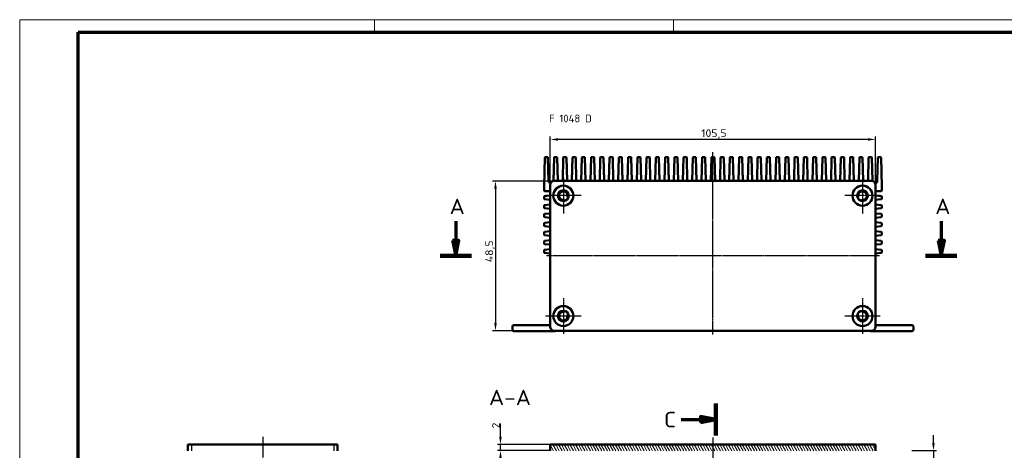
# Model space of a CAD drawing. Header units: millimetres. Extents: x 1 to 593, y 1 to 419.
# Tile 242 of 246: x 1 to 320, y 280 to 419. Entities that reach past the tile are written whole.
import ezdxf

# ---------------------------------------------------------------- set-up
doc = ezdxf.new("R2010")
doc.units = ezdxf.units.MM
doc.linetypes.add('CHAIN', pattern=[0.3543, 0.2362, -0.0295, 0.0591, -0.0295])
doc.linetypes.add('DASH_DOT', pattern=[0.37, 0.24, -0.06, 0.01, -0.06])
doc.layers.get('0').update_dxf_attribs({"lineweight": 25})
for name, color, linetype, lineweight in [('Bemaßung (ISO)', 1, 'Continuous', 25), ('Mittellinie (ISO)', 1, 'DASH_DOT', 25), ('Mittelpunktmarkierung (ISO)', 1, 'DASH_DOT', 25), ('Rahmen (ISO)', 7, 'Continuous', 70), ('Schnittlinie (ISO)', 3, 'CHAIN', 70), ('Schraffur (ISO)', 1, 'Continuous', 18), ('Sichtbar (ISO)', 7, 'Continuous', 50), ('Sichtbar schmal (ISO)', 1, 'Continuous', 25), ('Symbol (ISO)', 1, 'Continuous', 25)]:
    doc.layers.add(name, color=color, linetype=linetype, lineweight=lineweight)
doc.styles.add('2_5', font='isocpeur.ttf', dxfattribs={"width": 1.1})
doc.styles.add('5', font='isocpeur.ttf', dxfattribs={"width": 1.1})
doc.styles.add('Notiztext (DIN)', font='isocpeur.ttf', dxfattribs={"width": 1.1})
doc.dimstyles.new('Standard (DIN)', dxfattribs={"dimtxt": 2.5, "dimasz": 2.5, "dimexe": 1, "dimexo": 0, "dimgap": 0.2, "dimtad": 1, "dimdec": 6, "dimrnd": 1e-08, "dimtxsty": '2_5', "dimcen": 0.09, "dimdle": 7, "dimclrd": 256, "dimclre": 256, "dimclrt": 5, "dimadec": 6, "dimazin": 2, "dimtfac": 0.72, "dimtmove": 0, "dimatfit": 3, "dimfxl": 1, "dimtolj": 1, "dimlwd": -1, "dimlwe": -1, "dimarcsym": 0})

# ---------------------------------------------------------------- blocks, each defined once
blk = doc.blocks.new('2DTransSchnitt0')
at = {"layer": 'Schnittlinie (ISO)', "linetype": 'Continuous'}
for p, q in [((142.38, 353.73), (142.38, 347.51)), ((299.83, 353.73), (299.83, 347.51)), ((141.38, 347.51), (142.38, 342.51)), ((143.38, 347.51), (141.38, 347.51)), ((142.38, 347.51), (142.38, 342.51)), ((142.38, 342.51), (143.38, 347.51)), ((298.83, 347.51), (299.83, 342.51)), ((300.83, 347.51), (298.83, 347.51)), ((299.83, 347.51), (299.83, 342.51)), ((299.83, 342.51), (300.83, 347.51))]:
    blk.add_line(p, q, dxfattribs=at)
at = {"layer": 'Schnittlinie (ISO)', "linetype": 'Continuous', "lineweight": 140}
for p, q in [((137.31, 342.51), (147.46, 342.51)), ((294.75, 342.51), (304.9, 342.51))]:
    blk.add_line(p, q, dxfattribs=at)
at = {"layer": 'Schnittlinie (ISO)', "linetype": 'Continuous', "flags": 128}
for points in [[(141.38, 347.51), (142.38, 342.51), (143.38, 347.51), (141.38, 347.51)], [(298.83, 347.51), (299.83, 342.51), (300.83, 347.51), (298.83, 347.51)]]:
    blk.add_lwpolyline(points, dxfattribs=at)
at = {"layer": 'Schnittlinie (ISO)'}
for points in [[(141.38, 347.51), (142.38, 342.51), (143.38, 347.51), (141.38, 347.51)], [(298.83, 347.51), (299.83, 342.51), (300.83, 347.51), (298.83, 347.51)]]:
    blk.add_solid(points, dxfattribs=at)
at = {"layer": 'Schnittlinie (ISO)', "char_height": 5, "attachment_point": 7, "style": '5'}
for insert in [(140.38, 356.01), (297.83, 356.01)]:
    blk.add_mtext('A', dxfattribs=dict(at, insert=insert))
blk = doc.blocks.new('2DTransSchnitt1')
at = {"layer": 'Schnittlinie (ISO)', "linetype": 'Continuous', "lineweight": 140}
for p, q in [((226.77, 294.69), (226.77, 284.28)), ((226.77, 102.57), (226.77, 92.15))]:
    blk.add_line(p, q, dxfattribs=at)
at = {"layer": 'Schnittlinie (ISO)', "linetype": 'Continuous'}
for p, q in [((215.5, 289.49), (221.77, 289.49)), ((226.77, 289.49), (221.77, 290.49)), ((221.77, 290.49), (221.77, 288.49)), ((221.77, 289.49), (226.77, 289.49)), ((221.77, 288.49), (226.77, 289.49)), ((215.5, 97.36), (221.77, 97.36)), ((226.77, 97.36), (221.77, 98.36)), ((221.77, 98.36), (221.77, 96.36)), ((221.77, 97.36), (226.77, 97.36)), ((221.77, 96.36), (226.77, 97.36))]:
    blk.add_line(p, q, dxfattribs=at)
at = {"layer": 'Schnittlinie (ISO)', "linetype": 'Continuous', "flags": 128}
for points in [[(221.77, 288.49), (226.77, 289.49), (221.77, 290.49), (221.77, 288.49)], [(221.77, 96.36), (226.77, 97.36), (221.77, 98.36), (221.77, 96.36)]]:
    blk.add_lwpolyline(points, dxfattribs=at)
at = {"layer": 'Schnittlinie (ISO)'}
for points in [[(221.77, 288.49), (226.77, 289.49), (221.77, 290.49), (221.77, 288.49)], [(221.77, 96.36), (226.77, 97.36), (221.77, 98.36), (221.77, 96.36)]]:
    blk.add_solid(points, dxfattribs=at)
at = {"layer": 'Schnittlinie (ISO)', "char_height": 5, "attachment_point": 7, "style": '5'}
for insert in [(209.9, 286.99), (209.9, 94.86)]:
    blk.add_mtext('C', dxfattribs=dict(at, insert=insert))
blk = doc.blocks.new('*D8')
at = {"layer": 'Bemaßung (ISO)'}
for p, q in [((173.02, 365.51), (173.02, 381.22)), ((276.02, 380.22), (175.52, 380.22)), ((278.52, 365.51), (278.52, 381.22))]:
    blk.add_line(p, q, dxfattribs=at)
for points in [[(175.52, 380.64), (175.52, 379.8), (173.02, 380.22)], [(276.02, 380.64), (276.02, 379.8), (278.52, 380.22)]]:
    blk.add_solid(points, dxfattribs=at)
at = {"layer": 'Defpoints', "color": 0}
for p in [(173.02, 380.22), (173.02, 365.51), (278.52, 365.51)]:
    blk.add_point(p, dxfattribs=at)
at = {"layer": 'Bemaßung (ISO)', "color": 5, "insert": (221.99, 380.42), "char_height": 2.5, "attachment_point": 7, "style": '2_5'}
blk.add_mtext('\\A1;105,5', dxfattribs=at)
blk = doc.blocks.new('*D9')
at = {"layer": 'Bemaßung (ISO)'}
for p, q in [((174.27, 366.76), (154.27, 366.76)), ((155.27, 364.26), (155.27, 320.76)), ((174.27, 318.26), (154.27, 318.26))]:
    blk.add_line(p, q, dxfattribs=at)
for points in [[(154.86, 364.26), (155.69, 364.26), (155.27, 366.76)], [(154.86, 320.76), (155.69, 320.76), (155.27, 318.26)]]:
    blk.add_solid(points, dxfattribs=at)
at = {"layer": 'Defpoints', "color": 0}
for p in [(174.27, 366.76), (155.27, 318.26), (174.27, 318.26)]:
    blk.add_point(p, dxfattribs=at)
at = {"layer": 'Bemaßung (ISO)', "color": 5, "insert": (155.07, 340.43), "char_height": 2.5, "attachment_point": 7, "rotation": 90, "style": '2_5'}
blk.add_mtext('\\A1;48,5', dxfattribs=at)
blk = doc.blocks.new('*D24')
at = {"layer": 'Bemaßung (ISO)'}
for p, q in [((156.89, 283.92), (156.89, 288.19)), ((173.02, 281.42), (155.89, 281.42)), ((156.89, 279.42), (156.89, 281.42)), ((173.02, 279.42), (155.89, 279.42)), ((156.89, 276.92), (156.89, 274.42))]:
    blk.add_line(p, q, dxfattribs=at)
for points in [[(156.47, 283.92), (157.31, 283.92), (156.89, 281.42)], [(156.47, 276.92), (157.31, 276.92), (156.89, 279.42)]]:
    blk.add_solid(points, dxfattribs=at)
at = {"layer": 'Defpoints', "color": 0}
for p in [(173.02, 281.42), (156.89, 279.42), (173.02, 279.42)]:
    blk.add_point(p, dxfattribs=at)
at = {"layer": 'Bemaßung (ISO)', "color": 5, "insert": (156.69, 286.62), "char_height": 2.5, "attachment_point": 7, "rotation": 90, "style": '2_5'}
blk.add_mtext('\\A1;2', dxfattribs=at)
blk = doc.blocks.new('*D27')
at = {"layer": 'Bemaßung (ISO)'}
for p, q in [((297.27, 281.92), (297.27, 284.42)), ((290.27, 279.42), (298.27, 279.42)), ((297.27, 279.42), (297.27, 276.92)), ((297.27, 276.92), (297.27, 271.92)), ((297.27, 269.42), (297.27, 271.92)), ((293.98, 269.42), (298.27, 269.42)), ((297.27, 266.92), (297.27, 264.42))]:
    blk.add_line(p, q, dxfattribs=at)
for points in [[(296.86, 281.92), (297.69, 281.92), (297.27, 279.42)], [(296.86, 266.92), (297.69, 266.92), (297.27, 269.42)]]:
    blk.add_solid(points, dxfattribs=at)
at = {"layer": 'Defpoints', "color": 0}
for p in [(290.27, 279.42), (293.98, 269.42), (297.27, 269.42)]:
    blk.add_point(p, dxfattribs=at)
at = {"layer": 'Bemaßung (ISO)', "color": 5, "insert": (297.07, 273.04), "char_height": 2.5, "attachment_point": 7, "rotation": 90, "style": '2_5'}
blk.add_mtext('\\A1;10', dxfattribs=at)
blk = doc.blocks.new('Ränder Bopla-A2-Rahmen')
at = {"layer": 'Rahmen (ISO)', "color": 1, "lineweight": 18}
for p, q in [((593, 419), (1, 419)), ((1, 419), (1, 1)), ((116, 419), (116, 415)), ((213, 419), (213, 415))]:
    blk.add_line(p, q, dxfattribs=at)
at = {"layer": 'Rahmen (ISO)', "color": 91, "lineweight": 70}
for p, q in [((20, 415), (589, 415)), ((20, 5), (20, 415))]:
    blk.add_line(p, q, dxfattribs=at)

msp = doc.modelspace()

# ---------------------------------------------------------------- hatches: boundary and pattern name
at = {"layer": 'Schraffur (ISO)'}
h = msp.add_hatch(dxfattribs=at)
h.set_pattern_fill('ANSI31', color=256, scale=6.35, angle=75.000175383, style=0)
h.set_pattern_definition([(120.00018, (0, 0), (-0.6874064, -0.3968771), [])])
h.paths.add_polyline_path([(278.5218287, 279.4167205), (278.5218287, 281.4167205), (173.0218287, 281.4167205), (173.0218287, 279.4167205), (174.2171281, 279.4167205), (175.3645153, 279.4167205), (176.7718287, 279.4167205), (274.7718287, 279.4167205), (276.1791421, 279.4167205), (277.3265292, 279.4167205)])

# ---------------------------------------------------------------- linework, layer by layer
at = {"layer": 'Mittellinie (ISO)', "linetype": 'CHAIN'}
for p, q in [((225.7718287, 317.0131), (225.7718287, 376.0812745)), ((279.7718287, 342.5131), (171.7718287, 342.5131)), ((79.8156779, 283.9167205), (79.8156779, 113.3422573)), ((225.7718287, 283.6486137), (225.7718287, 115.0646241))]:
    msp.add_line(p, q, dxfattribs=at)
at = {"layer": 'Mittelpunktmarkierung (ISO)', "linetype": 'CHAIN'}
for p, q in [((177.2718287, 367.7631), (177.2718287, 356.2631)), ((274.2718287, 367.7631), (274.2718287, 356.2631)), ((183.0218287, 362.0131), (171.5218287, 362.0131)), ((280.0218287, 362.0131), (268.5218287, 362.0131)), ((177.2718287, 328.7631), (177.2718287, 317.2631)), ((274.2718287, 328.7631), (274.2718287, 317.2631)), ((183.0218287, 323.0131), (171.5218287, 323.0131)), ((280.0218287, 323.0131), (268.5218287, 323.0131))]:
    msp.add_line(p, q, dxfattribs=at)
at = {"layer": 'Sichtbar (ISO)'}
for p, q in [((171.266704, 374.3183613), (171.0218287, 365.0131)), ((172.0770226, 374.5131), (171.4666347, 374.5131)), ((172.4750906, 366.7891471), (172.2769534, 374.3183613)), ((174.266704, 374.3183613), (174.0685667, 366.7891471)), ((175.0770226, 374.5131), (174.4666347, 374.5131)), ((175.4750906, 366.7891471), (175.2769534, 374.3183613)), ((177.266704, 374.3183613), (177.0685667, 366.7891471)), ((178.0770226, 374.5131), (177.4666347, 374.5131)), ((178.4750906, 366.7891471), (178.2769534, 374.3183613)), ((180.266704, 374.3183613), (180.0685667, 366.7891471)), ((181.0770226, 374.5131), (180.4666347, 374.5131)), ((181.4750906, 366.7891471), (181.2769534, 374.3183613)), ((183.266704, 374.3183613), (183.0685667, 366.7891471)), ((184.0770226, 374.5131), (183.4666347, 374.5131)), ((184.4750906, 366.7891471), (184.2769534, 374.3183613)), ((186.266704, 374.3183613), (186.0685667, 366.7891471)), ((187.0770226, 374.5131), (186.4666347, 374.5131)), ((187.4750906, 366.7891471), (187.2769534, 374.3183613)), ((189.266704, 374.3183613), (189.0685667, 366.7891471)), ((190.0770226, 374.5131), (189.4666347, 374.5131)), ((190.4750906, 366.7891471), (190.2769534, 374.3183613)), ((192.266704, 374.3183613), (192.0685667, 366.7891471)), ((193.0770226, 374.5131), (192.4666347, 374.5131)), ((193.4750906, 366.7891471), (193.2769534, 374.3183613)), ((195.266704, 374.3183613), (195.0685667, 366.7891471)), ((196.0770226, 374.5131), (195.4666347, 374.5131)), ((196.4750906, 366.7891471), (196.2769534, 374.3183613)), ((198.266704, 374.3183613), (198.0685667, 366.7891471)), ((199.0770226, 374.5131), (198.4666347, 374.5131)), ((199.4750906, 366.7891471), (199.2769534, 374.3183613)), ((201.266704, 374.3183613), (201.0685667, 366.7891471)), ((202.0770226, 374.5131), (201.4666347, 374.5131)), ((202.4750906, 366.7891471), (202.2769534, 374.3183613)), ((204.266704, 374.3183613), (204.0685667, 366.7891471)), ((205.0770226, 374.5131), (204.4666347, 374.5131)), ((205.4750906, 366.7891471), (205.2769534, 374.3183613)), ((207.266704, 374.3183613), (207.0685667, 366.7891471)), ((208.0770226, 374.5131), (207.4666347, 374.5131)), ((208.4750906, 366.7891471), (208.2769534, 374.3183613)), ((210.266704, 374.3183613), (210.0685667, 366.7891471)), ((211.0770226, 374.5131), (210.4666347, 374.5131)), ((211.4750906, 366.7891471), (211.2769534, 374.3183613)), ((213.266704, 374.3183613), (213.0685667, 366.7891471)), ((214.0770226, 374.5131), (213.4666347, 374.5131)), ((214.4750906, 366.7891471), (214.2769534, 374.3183613)), ((216.266704, 374.3183613), (216.0685667, 366.7891471)), ((217.0770226, 374.5131), (216.4666347, 374.5131)), ((217.4750906, 366.7891471), (217.2769534, 374.3183613)), ((219.266704, 374.3183613), (219.0685667, 366.7891471)), ((220.0770226, 374.5131), (219.4666347, 374.5131)), ((220.4750906, 366.7891471), (220.2769534, 374.3183613)), ((222.266704, 374.3183613), (222.0685667, 366.7891471)), ((223.0770226, 374.5131), (222.4666347, 374.5131)), ((223.4750906, 366.7891471), (223.2769534, 374.3183613)), ((225.266704, 374.3183613), (225.0685667, 366.7891471)), ((226.0770226, 374.5131), (225.4666347, 374.5131)), ((226.4750906, 366.7891471), (226.2769534, 374.3183613)), ((228.266704, 374.3183613), (228.0685667, 366.7891471)), ((229.0770226, 374.5131), (228.4666347, 374.5131)), ((229.4750906, 366.7891471), (229.2769534, 374.3183613)), ((231.266704, 374.3183613), (231.0685667, 366.7891471)), ((232.0770226, 374.5131), (231.4666347, 374.5131)), ((232.4750906, 366.7891471), (232.2769534, 374.3183613)), ((234.266704, 374.3183613), (234.0685667, 366.7891471)), ((235.0770226, 374.5131), (234.4666347, 374.5131)), ((235.4750906, 366.7891471), (235.2769534, 374.3183613)), ((237.266704, 374.3183613), (237.0685667, 366.7891471)), ((238.0770226, 374.5131), (237.4666347, 374.5131)), ((238.4750906, 366.7891471), (238.2769534, 374.3183613)), ((240.266704, 374.3183613), (240.0685667, 366.7891471)), ((241.0770226, 374.5131), (240.4666347, 374.5131)), ((241.4750906, 366.7891471), (241.2769534, 374.3183613)), ((243.266704, 374.3183613), (243.0685667, 366.7891471)), ((244.0770226, 374.5131), (243.4666347, 374.5131)), ((244.4750906, 366.7891471), (244.2769534, 374.3183613)), ((246.266704, 374.3183613), (246.0685667, 366.7891471)), ((247.0770226, 374.5131), (246.4666347, 374.5131)), ((247.4750906, 366.7891471), (247.2769534, 374.3183613)), ((249.266704, 374.3183613), (249.0685667, 366.7891471)), ((250.0770226, 374.5131), (249.4666347, 374.5131)), ((250.4750906, 366.7891471), (250.2769534, 374.3183613)), ((252.266704, 374.3183613), (252.0685667, 366.7891471)), ((253.0770226, 374.5131), (252.4666347, 374.5131)), ((253.4750906, 366.7891471), (253.2769534, 374.3183613)), ((255.266704, 374.3183613), (255.0685667, 366.7891471)), ((256.0770226, 374.5131), (255.4666347, 374.5131)), ((256.4750906, 366.7891471), (256.2769534, 374.3183613)), ((258.266704, 374.3183613), (258.0685667, 366.7891471)), ((259.0770226, 374.5131), (258.4666347, 374.5131)), ((259.4750906, 366.7891471), (259.2769534, 374.3183613)), ((261.266704, 374.3183613), (261.0685667, 366.7891471)), ((262.0770226, 374.5131), (261.4666347, 374.5131)), ((262.4750906, 366.7891471), (262.2769534, 374.3183613)), ((264.266704, 374.3183613), (264.0685667, 366.7891471)), ((265.0770226, 374.5131), (264.4666347, 374.5131)), ((265.4750906, 366.7891471), (265.2769534, 374.3183613)), ((267.266704, 374.3183613), (267.0685667, 366.7891471)), ((268.0770226, 374.5131), (267.4666347, 374.5131)), ((268.4750906, 366.7891471), (268.2769534, 374.3183613)), ((270.266704, 374.3183613), (270.0685667, 366.7891471)), ((271.0770226, 374.5131), (270.4666347, 374.5131)), ((271.4750906, 366.7891471), (271.2769534, 374.3183613)), ((273.266704, 374.3183613), (273.0685667, 366.7891471)), ((274.0770226, 374.5131), (273.4666347, 374.5131)), ((274.4750906, 366.7891471), (274.2769534, 374.3183613)), ((276.266704, 374.3183613), (276.0685667, 366.7891471)), ((277.0770226, 374.5131), (276.4666347, 374.5131)), ((277.4750906, 366.7891471), (277.2769534, 374.3183613)), ((279.266704, 374.3183613), (279.0685667, 366.7891471)), ((280.0770226, 374.5131), (279.4666347, 374.5131)), ((280.5218287, 365.0131), (280.2769534, 374.3183613)), ((171.0218287, 365.0131), (171.0218287, 363.7131)), ((173.0218287, 319.5131), (173.0218287, 365.5131)), ((174.2718287, 366.7631), (277.2718287, 366.7631)), ((278.5218287, 365.5131), (278.5218287, 319.5131)), ((280.5218287, 365.0131), (280.5218287, 363.7131)), ((171.0218287, 361.0421085), (171.0218287, 361.6840914)), ((171.1997424, 361.8828682), (173.0218287, 362.0853222)), ((173.0218287, 360.6408778), (171.1997424, 360.8433318)), ((171.2218287, 363.5131), (173.0218287, 363.5131)), ((178.7839101, 361.529768), (178.9387418, 361.4802766)), ((272.6049156, 361.4802766), (272.7597472, 361.529768)), ((280.3218287, 363.5131), (278.5218287, 363.5131)), ((280.343915, 361.8828682), (278.5218287, 362.0853222)), ((278.5218287, 360.6408778), (280.343915, 360.8433318)), ((280.5218287, 361.0421085), (280.5218287, 361.6840914)), ((171.0218287, 358.1421085), (171.0218287, 358.7840914)), ((171.1997424, 358.9828682), (173.0218287, 359.1853222)), ((173.0218287, 357.7408778), (171.1997424, 357.9433318)), ((177.6438466, 360.3030992), (177.6092916, 360.4619331)), ((273.9343657, 360.4619331), (273.8998107, 360.3030992)), ((280.343915, 358.9828682), (278.5218287, 359.1853222)), ((278.5218287, 357.7408778), (280.343915, 357.9433318)), ((280.5218287, 358.1421085), (280.5218287, 358.7840914)), ((171.0218287, 355.8840914), (171.0218287, 355.2421085)), ((173.0218287, 356.2853222), (171.1997424, 356.0828682)), ((171.1997424, 355.0433318), (173.0218287, 354.8408778)), ((278.5218287, 356.2853222), (280.343915, 356.0828682)), ((280.343915, 355.0433318), (278.5218287, 354.8408778)), ((280.5218287, 355.8840914), (280.5218287, 355.2421085)), ((171.0218287, 352.3421085), (171.0218287, 352.9840914)), ((171.1997424, 353.1828682), (173.0218287, 353.3853222)), ((173.0218287, 351.9408778), (171.1997424, 352.1433318)), ((280.343915, 353.1828682), (278.5218287, 353.3853222)), ((278.5218287, 351.9408778), (280.343915, 352.1433318)), ((280.5218287, 352.3421085), (280.5218287, 352.9840914)), ((171.0218287, 349.4421085), (171.0218287, 350.0840914)), ((171.1997424, 350.2828682), (173.0218287, 350.4853222)), ((173.0218287, 349.0408778), (171.1997424, 349.2433318)), ((280.343915, 350.2828682), (278.5218287, 350.4853222)), ((278.5218287, 349.0408778), (280.343915, 349.2433318)), ((280.5218287, 349.4421085), (280.5218287, 350.0840914)), ((171.0218287, 346.5421085), (171.0218287, 347.1840914)), ((171.1997424, 347.3828682), (173.0218287, 347.5853222)), ((173.0218287, 346.1408778), (171.1997424, 346.3433318)), ((280.343915, 347.3828682), (278.5218287, 347.5853222)), ((278.5218287, 346.1408778), (280.343915, 346.3433318)), ((280.5218287, 346.5421085), (280.5218287, 347.1840914)), ((171.0218287, 343.6421085), (171.0218287, 344.2840914)), ((171.1997424, 344.4828682), (173.0218287, 344.6853222)), ((173.0218287, 343.2408778), (171.1997424, 343.4433318)), ((280.343915, 344.4828682), (278.5218287, 344.6853222)), ((278.5218287, 343.2408778), (280.343915, 343.4433318)), ((280.5218287, 343.6421085), (280.5218287, 344.2840914)), ((177.6092916, 324.5642669), (177.6438466, 324.7231007)), ((178.9387418, 323.5459234), (178.7839101, 323.4964319)), ((272.7597472, 323.4964319), (272.6049156, 323.5459234)), ((273.8998107, 324.7231007), (273.9343657, 324.5642669)), ((160.7718287, 318.6131), (160.7718287, 319.6131)), ((161.2718287, 320.1131), (172.7718287, 320.1131)), ((290.2718287, 320.1131), (278.7718287, 320.1131)), ((290.7718287, 318.6131), (290.7718287, 319.6131)), ((174.5218287, 318.1131), (161.2718287, 318.1131)), ((277.2718287, 318.2631), (174.2718287, 318.2631)), ((277.0218287, 318.1131), (290.2718287, 318.1131)), ((55.5656779, 281.4167205), (56.8156779, 281.4167205)), ((55.5656779, 281.4167205), (55.5656779, 279.4167205)), ((102.8156779, 281.4167205), (56.8156779, 281.4167205)), ((102.8156779, 281.4167205), (104.0656779, 281.4167205)), ((104.0656779, 279.4167205), (104.0656779, 281.4167205)), ((278.5218287, 281.4167205), (173.0218287, 281.4167205)), ((173.0218287, 281.4167205), (173.0218287, 279.4167205)), ((278.5218287, 279.4167205), (278.5218287, 281.4167205))]:
    msp.add_line(p, q, dxfattribs=at)
for centre, radius in [((177.2718287, 362.0131), 3.25), ((274.2718287, 362.0131), 3.25), ((177.2718287, 362.0131), 1.75), ((274.2718287, 362.0131), 1.75), ((177.2718287, 323.0131), 3.25), ((274.2718287, 323.0131), 3.25), ((177.2718287, 323.0131), 1.75), ((274.2718287, 323.0131), 1.75)]:
    msp.add_circle(centre, radius, dxfattribs=at)
for centre, radius, start, end in [((171.4666347, 374.3131), 0.2, 90, 178.492564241), ((172.0770226, 374.3131), 0.2, 1.507435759, 90), ((174.4666347, 374.3131), 0.2, 90, 178.492564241), ((175.0770226, 374.3131), 0.2, 1.507435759, 90), ((177.4666347, 374.3131), 0.2, 90, 178.492564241), ((178.0770226, 374.3131), 0.2, 1.507435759, 90), ((180.4666347, 374.3131), 0.2, 90, 178.492564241), ((181.0770226, 374.3131), 0.2, 1.507435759, 90), ((183.4666347, 374.3131), 0.2, 90, 178.492564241), ((184.0770226, 374.3131), 0.2, 1.507435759, 90), ((186.4666347, 374.3131), 0.2, 90, 178.492564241), ((187.0770226, 374.3131), 0.2, 1.507435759, 90), ((189.4666347, 374.3131), 0.2, 90, 178.492564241), ((190.0770226, 374.3131), 0.2, 1.507435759, 90), ((192.4666347, 374.3131), 0.2, 90, 178.492564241), ((193.0770226, 374.3131), 0.2, 1.507435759, 90), ((195.4666347, 374.3131), 0.2, 90, 178.492564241), ((196.0770226, 374.3131), 0.2, 1.507435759, 90), ((198.4666347, 374.3131), 0.2, 90, 178.492564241), ((199.0770226, 374.3131), 0.2, 1.507435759, 90), ((201.4666347, 374.3131), 0.2, 90, 178.492564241), ((202.0770226, 374.3131), 0.2, 1.507435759, 90), ((204.4666347, 374.3131), 0.2, 90, 178.492564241), ((205.0770226, 374.3131), 0.2, 1.507435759, 90), ((207.4666347, 374.3131), 0.2, 90, 178.492564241), ((208.0770226, 374.3131), 0.2, 1.507435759, 90), ((210.4666347, 374.3131), 0.2, 90, 178.492564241), ((211.0770226, 374.3131), 0.2, 1.507435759, 90), ((213.4666347, 374.3131), 0.2, 90, 178.492564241), ((214.0770226, 374.3131), 0.2, 1.507435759, 90), ((216.4666347, 374.3131), 0.2, 90, 178.492564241), ((217.0770226, 374.3131), 0.2, 1.507435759, 90), ((219.4666347, 374.3131), 0.2, 90, 178.492564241), ((220.0770226, 374.3131), 0.2, 1.507435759, 90), ((222.4666347, 374.3131), 0.2, 90, 178.492564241), ((223.0770226, 374.3131), 0.2, 1.507435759, 90), ((225.4666347, 374.3131), 0.2, 90, 178.492564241), ((226.0770226, 374.3131), 0.2, 1.507435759, 90), ((228.4666347, 374.3131), 0.2, 90, 178.492564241), ((229.0770226, 374.3131), 0.2, 1.507435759, 90), ((231.4666347, 374.3131), 0.2, 90, 178.492564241), ((232.0770226, 374.3131), 0.2, 1.507435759, 90), ((234.4666347, 374.3131), 0.2, 90, 178.492564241), ((235.0770226, 374.3131), 0.2, 1.507435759, 90), ((237.4666347, 374.3131), 0.2, 90, 178.492564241), ((238.0770226, 374.3131), 0.2, 1.507435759, 90), ((240.4666347, 374.3131), 0.2, 90, 178.492564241), ((241.0770226, 374.3131), 0.2, 1.507435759, 90), ((243.4666347, 374.3131), 0.2, 90, 178.492564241), ((244.0770226, 374.3131), 0.2, 1.507435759, 90), ((246.4666347, 374.3131), 0.2, 90, 178.492564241), ((247.0770226, 374.3131), 0.2, 1.507435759, 90), ((249.4666347, 374.3131), 0.2, 90, 178.492564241), ((250.0770226, 374.3131), 0.2, 1.507435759, 90), ((252.4666347, 374.3131), 0.2, 90, 178.492564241), ((253.0770226, 374.3131), 0.2, 1.507435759, 90), ((255.4666347, 374.3131), 0.2, 90, 178.492564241), ((256.0770226, 374.3131), 0.2, 1.507435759, 90), ((258.4666347, 374.3131), 0.2, 90, 178.492564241), ((259.0770226, 374.3131), 0.2, 1.507435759, 90), ((261.4666347, 374.3131), 0.2, 90, 178.492564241), ((262.0770226, 374.3131), 0.2, 1.507435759, 90), ((264.4666347, 374.3131), 0.2, 90, 178.492564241), ((265.0770226, 374.3131), 0.2, 1.507435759, 90), ((267.4666347, 374.3131), 0.2, 90, 178.492564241), ((268.0770226, 374.3131), 0.2, 1.507435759, 90), ((270.4666347, 374.3131), 0.2, 90, 178.492564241), ((271.0770226, 374.3131), 0.2, 1.507435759, 90), ((273.4666347, 374.3131), 0.2, 90, 178.492564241), ((274.0770226, 374.3131), 0.2, 1.507435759, 90), ((276.4666347, 374.3131), 0.2, 90, 178.492564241), ((277.0770226, 374.3131), 0.2, 1.507435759, 90), ((279.4666347, 374.3131), 0.2, 90, 178.492564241), ((280.0770226, 374.3131), 0.2, 1.507435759, 90), ((173.2718287, 366.8101139), 0.7970139, 181.507435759, 259.872683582), ((174.2718287, 365.5131), 1.25, 90, 180), ((173.2718287, 366.8101139), 0.7970139, 355.391888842, 358.492564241), ((176.2718287, 366.8101139), 0.7970139, 181.507435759, 183.381701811), ((176.2718287, 366.8101139), 0.7970139, 356.618298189, 358.492564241), ((179.2718287, 366.8101139), 0.7970139, 181.507435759, 183.381701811), ((179.2718287, 366.8101139), 0.7970139, 356.618298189, 358.492564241), ((182.2718287, 366.8101139), 0.7970139, 181.507435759, 183.381701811), ((182.2718287, 366.8101139), 0.7970139, 356.618298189, 358.492564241), ((185.2718287, 366.8101139), 0.7970139, 181.507435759, 183.381701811), ((185.2718287, 366.8101139), 0.7970139, 356.618298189, 358.492564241), ((188.2718287, 366.8101139), 0.7970139, 181.507435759, 183.381701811), ((188.2718287, 366.8101139), 0.7970139, 356.618298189, 358.492564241), ((191.2718287, 366.8101139), 0.7970139, 181.507435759, 183.381701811), ((191.2718287, 366.8101139), 0.7970139, 356.618298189, 358.492564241), ((194.2718287, 366.8101139), 0.7970139, 181.507435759, 183.381701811), ((194.2718287, 366.8101139), 0.7970139, 356.618298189, 358.492564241), ((197.2718287, 366.8101139), 0.7970139, 181.507435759, 183.381701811), ((197.2718287, 366.8101139), 0.7970139, 356.618298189, 358.492564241), ((200.2718287, 366.8101139), 0.7970139, 181.507435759, 183.381701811), ((200.2718287, 366.8101139), 0.7970139, 356.618298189, 358.492564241), ((203.2718287, 366.8101139), 0.7970139, 181.507435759, 183.381701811), ((203.2718287, 366.8101139), 0.7970139, 356.618298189, 358.492564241), ((206.2718287, 366.8101139), 0.7970139, 181.507435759, 183.381701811), ((206.2718287, 366.8101139), 0.7970139, 356.618298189, 358.492564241), ((209.2718287, 366.8101139), 0.7970139, 181.507435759, 183.381701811), ((209.2718287, 366.8101139), 0.7970139, 356.618298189, 358.492564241), ((212.2718287, 366.8101139), 0.7970139, 181.507435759, 183.381701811), ((212.2718287, 366.8101139), 0.7970139, 356.618298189, 358.492564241), ((215.2718287, 366.8101139), 0.7970139, 181.507435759, 183.381701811), ((215.2718287, 366.8101139), 0.7970139, 356.618298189, 358.492564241), ((218.2718287, 366.8101139), 0.7970139, 181.507435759, 183.381701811), ((218.2718287, 366.8101139), 0.7970139, 356.618298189, 358.492564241), ((221.2718287, 366.8101139), 0.7970139, 181.507435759, 183.381701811), ((221.2718287, 366.8101139), 0.7970139, 356.618298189, 358.492564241), ((224.2718287, 366.8101139), 0.7970139, 181.507435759, 183.381701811), ((224.2718287, 366.8101139), 0.7970139, 356.618298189, 358.492564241), ((227.2718287, 366.8101139), 0.7970139, 181.507435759, 183.381701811), ((227.2718287, 366.8101139), 0.7970139, 356.618298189, 358.492564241), ((230.2718287, 366.8101139), 0.7970139, 181.507435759, 183.381701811), ((230.2718287, 366.8101139), 0.7970139, 356.618298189, 358.492564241), ((233.2718287, 366.8101139), 0.7970139, 181.507435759, 183.381701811), ((233.2718287, 366.8101139), 0.7970139, 356.618298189, 358.492564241), ((236.2718287, 366.8101139), 0.7970139, 181.507435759, 183.381701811), ((236.2718287, 366.8101139), 0.7970139, 356.618298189, 358.492564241), ((239.2718287, 366.8101139), 0.7970139, 181.507435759, 183.381701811), ((239.2718287, 366.8101139), 0.7970139, 356.618298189, 358.492564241), ((242.2718287, 366.8101139), 0.7970139, 181.507435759, 183.381701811), ((242.2718287, 366.8101139), 0.7970139, 356.618298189, 358.492564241), ((245.2718287, 366.8101139), 0.7970139, 181.507435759, 183.381701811), ((245.2718287, 366.8101139), 0.7970139, 356.618298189, 358.492564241), ((248.2718287, 366.8101139), 0.7970139, 181.507435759, 183.381701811), ((248.2718287, 366.8101139), 0.7970139, 356.618298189, 358.492564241), ((251.2718287, 366.8101139), 0.7970139, 181.507435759, 183.381701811), ((251.2718287, 366.8101139), 0.7970139, 356.618298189, 358.492564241), ((254.2718287, 366.8101139), 0.7970139, 181.507435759, 183.381701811), ((254.2718287, 366.8101139), 0.7970139, 356.618298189, 358.492564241), ((257.2718287, 366.8101139), 0.7970139, 181.507435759, 183.381701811), ((257.2718287, 366.8101139), 0.7970139, 356.618298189, 358.492564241), ((260.2718287, 366.8101139), 0.7970139, 181.507435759, 183.381701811), ((260.2718287, 366.8101139), 0.7970139, 356.618298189, 358.492564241), ((263.2718287, 366.8101139), 0.7970139, 181.507435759, 183.381701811), ((263.2718287, 366.8101139), 0.7970139, 356.618298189, 358.492564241), ((266.2718287, 366.8101139), 0.7970139, 181.507435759, 183.381701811), ((266.2718287, 366.8101139), 0.7970139, 356.618298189, 358.492564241), ((269.2718287, 366.8101139), 0.7970139, 181.507435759, 183.381701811), ((269.2718287, 366.8101139), 0.7970139, 356.618298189, 358.492564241), ((272.2718287, 366.8101139), 0.7970139, 181.507435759, 183.381701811), ((272.2718287, 366.8101139), 0.7970139, 356.618298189, 358.492564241), ((275.2718287, 366.8101139), 0.7970139, 181.507435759, 183.381701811), ((275.2718287, 366.8101139), 0.7970139, 356.618298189, 358.492564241), ((277.2718287, 365.5131), 1.25, 0, 90), ((278.2718287, 366.8101139), 0.7970139, 181.507435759, 184.608111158), ((278.2718287, 366.8101139), 0.7970139, 280.127316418, 358.492564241), ((171.2218287, 363.7131), 0.2, 180, 270), ((171.2218287, 361.6840914), 0.2, 96.340191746, 180), ((171.2218287, 361.0421085), 0.2, 180, 263.659808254), ((177.2718287, 362.0131), 1.4, 349.454444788, 275.092933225), ((178.8448042, 361.7202724), 0.2, 169.454444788, 252.273689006), ((272.6988531, 361.7202724), 0.2, 287.726310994, 10.545555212), ((274.2718287, 362.0131), 1.4, 264.907066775, 190.545555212), ((280.3218287, 363.7131), 0.2, 270, 0), ((280.3218287, 361.6840914), 0.2, 0, 83.659808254), ((280.3218287, 361.0421085), 0.2, 276.340191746, 0), ((171.2218287, 358.7840914), 0.2, 96.340191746, 180), ((171.2218287, 358.1421085), 0.2, 180, 263.659808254), ((177.413863, 360.4194167), 0.2, 12.273689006, 95.092933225), ((274.1297944, 360.4194167), 0.2, 84.907066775, 167.726310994), ((280.3218287, 358.7840914), 0.2, 0, 83.659808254), ((280.3218287, 358.1421085), 0.2, 276.340191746, 0), ((171.2218287, 355.8840914), 0.2, 96.340191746, 180), ((171.2218287, 355.2421085), 0.2, 180, 263.659808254), ((280.3218287, 355.8840914), 0.2, 0, 83.659808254), ((280.3218287, 355.2421085), 0.2, 276.340191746, 0), ((171.2218287, 352.9840914), 0.2, 96.340191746, 180), ((171.2218287, 352.3421085), 0.2, 180, 263.659808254), ((280.3218287, 352.9840914), 0.2, 0, 83.659808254), ((280.3218287, 352.3421085), 0.2, 276.340191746, 0), ((171.2218287, 350.0840914), 0.2, 96.340191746, 180), ((171.2218287, 349.4421085), 0.2, 180, 263.659808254), ((280.3218287, 350.0840914), 0.2, 0, 83.659808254), ((280.3218287, 349.4421085), 0.2, 276.340191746, 0), ((171.2218287, 347.1840914), 0.2, 96.340191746, 180), ((171.2218287, 346.5421085), 0.2, 180, 263.659808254), ((280.3218287, 347.1840914), 0.2, 0, 83.659808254), ((280.3218287, 346.5421085), 0.2, 276.340191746, 0), ((171.2218287, 344.2840914), 0.2, 96.340191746, 180), ((171.2218287, 343.6421085), 0.2, 180, 263.659808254), ((280.3218287, 344.2840914), 0.2, 0, 83.659808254), ((280.3218287, 343.6421085), 0.2, 276.340191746, 0), ((177.2718287, 323.0131), 1.4, 84.907066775, 10.545555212), ((177.413863, 324.6067832), 0.2, 264.907066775, 347.726310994), ((178.8448042, 323.3059276), 0.2, 107.726310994, 190.545555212), ((272.6988531, 323.3059276), 0.2, 349.454444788, 72.273689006), ((274.2718287, 323.0131), 1.4, 169.454444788, 95.092933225), ((274.1297944, 324.6067832), 0.2, 192.273689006, 275.092933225), ((161.2718287, 319.6131), 0.5, 90, 180), ((172.7718287, 320.6131), 0.5, 270, 300), ((174.2718287, 319.5131), 1.25, 180, 270), ((277.2718287, 319.5131), 1.25, 270, 0), ((278.7718287, 320.6131), 0.5, 240, 270), ((290.2718287, 319.6131), 0.5, 0, 90), ((161.2718287, 318.6131), 0.5, 180, 270), ((174.5218287, 318.6131), 0.5, 270, 315.572995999), ((277.0218287, 318.6131), 0.5, 224.427004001, 270), ((290.2718287, 318.6131), 0.5, 270, 0)]:
    msp.add_arc(centre, radius, start, end, dxfattribs=at)
at = {"layer": 'Sichtbar schmal (ISO)'}
for p, q in [((56.8156779, 279.4167205), (56.8156779, 281.4167205)), ((102.8156779, 281.4167205), (102.8156779, 279.4167205))]:
    msp.add_line(p, q, dxfattribs=at)

# ---------------------------------------------------------------- block references
msp.add_blockref('Ränder Bopla-A2-Rahmen', (0, 0))
at = {"layer": 'Schnittlinie (ISO)'}
for name in ['2DTransSchnitt0', '2DTransSchnitt1']:
    msp.add_blockref(name, (0, 0), dxfattribs=at)

# ---------------------------------------------------------------- texts
at = {"layer": 'Symbol (ISO)', "color": 5, "insert": (172.6312364, 388.2652852), "char_height": 2.5, "width": 20.253992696, "attachment_point": 1, "style": 'Notiztext (DIN)'}
msp.add_mtext('{\\fISOCPEUR|b0|i0;F 1048 D}', dxfattribs=at)
at = {"layer": 'Symbol (ISO)', "color": 3, "insert": (153.1484448, 294.1414296), "char_height": 5, "attachment_point": 7, "style": '5'}
msp.add_mtext('A-A', dxfattribs=at)

# ---------------------------------------------------------------- dimensions: what is measured, and where the dimension line sits
at = {"layer": 'Bemaßung (ISO)'}
dim = msp.add_linear_dim(base=(173.0218287, 380.2187585), p1=(278.5218287, 365.5131), p2=(173.0218287, 365.5131), dimstyle='Standard (DIN)', override={"dimgap": 0.2, "dimdec": 6, "dimtol": 0, "dimlim": 0, "dimtp": 0, "dimtm": 0, "dimtdec": 2, "dimtofl": 0, "dimatfit": 1}, dxfattribs=at)
dim.commit()
dim.dimension.update_dxf_attribs({"geometry": '*D8', "text_midpoint": (225.7718287, 380.2187585), "dimtype": 160})
for base, p1, p2, angle, override, picture, middle in [((155.2718287, 318.2631), (174.2718287, 366.7631), (174.2718287, 318.2631), 270, {"dimgap": 0.2, "dimdec": 6, "dimtol": 0, "dimlim": 0, "dimtp": 0, "dimtm": 0, "dimtdec": 2, "dimtofl": 0, "dimatfit": 1}, '*D9', (155.2718287, 343.6617151)), ((156.8913786, 279.4167205), (173.0218287, 281.4167205), (173.0218287, 279.4167205), 90, {"dimgap": 0.2, "dimdec": 6, "dimtol": 0, "dimlim": 0, "dimtp": 0, "dimtm": 0, "dimtdec": 2, "dimtofl": 1, "dimatfit": 1}, '*D24', (156.8913786, 287.3042205)), ((297.2718287, 269.4167205), (290.2718287, 279.4167205), (293.9834331, 269.4167205), 90, {"dimgap": 0.2, "dimdec": 6, "dimtol": 0, "dimlim": 0, "dimtp": 0, "dimtm": 0, "dimtdec": 2, "dimtofl": 0}, '*D27', (297.2718287, 274.4167205))]:
    dim = msp.add_linear_dim(base=base, p1=p1, p2=p2, angle=angle, dimstyle='Standard (DIN)', override=override, dxfattribs=at)
    dim.commit()
    dim.dimension.update_dxf_attribs({"geometry": picture, "text_midpoint": middle, "dimtype": 160})

doc.saveas('drawing.dxf')
